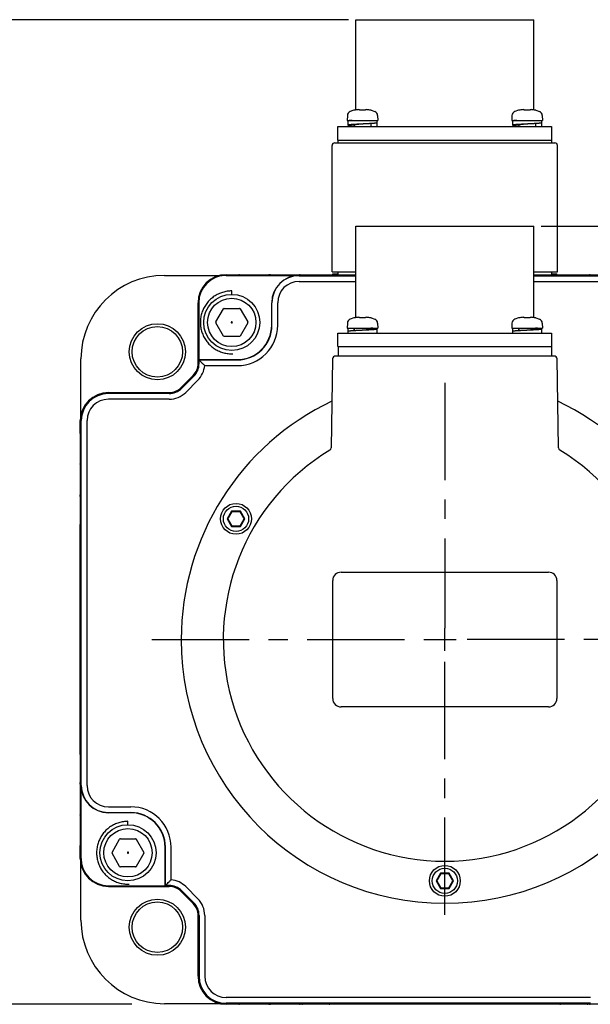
# Model space of a CAD drawing. Header units: millimetres. Extents: x -95 to 535, y -111 to 334.
# Tile 4 of 20: x 25 to 76, y 166 to 254. Entities that reach past the tile are written whole.
import ezdxf

# ---------------------------------------------------------------- set-up
doc = ezdxf.new("R2010")
doc.units = ezdxf.units.MM
doc.header["$LTSCALE"] = 23.1
doc.header["$PDMODE"] = 3
doc.header["$PDSIZE"] = 0.3125
doc.linetypes.add('CENTER', pattern=[0.6, 0.375, -0.075, 0.075, -0.075])
doc.layers.get('0').update_dxf_attribs({"linetype": 'CONTINUOUS'})
doc.layers.get('Defpoints').update_dxf_attribs({"linetype": 'CONTINUOUS'})
for name, color, linetype in [('3_ALL_AXES', 7, 'CONTINUOUS'), ('7_ALL_FEATURES', 7, 'CONTINUOUS'), ('AXS', 7, 'CONTINUOUS'), ('DEFAULT_1', 7, 'CENTER')]:
    doc.layers.add(name, color=color, linetype=linetype)
doc.styles.get("Standard").update_dxf_attribs({"font": 'txt', "width": 0.7})
doc.dimstyles.new('DIMSTYLE_3', dxfattribs={"dimtxt": 2.5, "dimasz": 1.5, "dimexe": 0.18, "dimexo": 0.0625, "dimgap": 0.09, "dimtad": 1, "dimdec": 1, "dimlfac": 2, "dimdsep": 46, "dimtxsty": 'Standard', "dimblk": '_FILLED', "dimblk1": '_FILLED', "dimblk2": '_FILLED', "dimcen": 0.09, "dimadec": 0, "dimazin": 0, "dimtp": 0.1, "dimtm": 0.1, "dimtfac": 1, "dimtdec": 1, "dimtofl": 0, "dimtmove": 0, "dimatfit": 3, "dimldrblk": '_FILLED', "dimfxl": 0, "dimtolj": 1, "dimarcsym": 0})

# ---------------------------------------------------------------- blocks, each defined once
blk = doc.blocks.new('_FILLED')
at = {"color": 0, "linetype": 'ByBlock'}
blk.add_solid([(0, 0), (-1, 0.2), (-1, -0.2)], dxfattribs=at)
blk = doc.blocks.new('*D142')
at = {"color": 0, "linetype": 'Continuous', "lineweight": -2}
for p, q in [((71.207, 235.354), (101.412, 235.354)), ((101.232, 167.534), (101.232, 233.854)), ((90.178, 166.034), (101.412, 166.034))]:
    blk.add_line(p, q, dxfattribs=at)
at = {"layer": 'Defpoints', "color": 0, "linetype": 'Continuous'}
for p in [(71.145, 235.354), (101.232, 235.354), (90.115, 166.034)]:
    blk.add_point(p, dxfattribs=at)
at = {"color": 0, "linetype": 'Continuous', "lineweight": -2, "xscale": 1.5, "yscale": 1.5, "zscale": 1.5}
for p, rotation in [((101.232, 235.354), 90), ((101.232, 166.034), 270)]:
    blk.add_blockref('_FILLED', p, dxfattribs=dict(at, rotation=rotation))
at = {"color": 0, "linetype": 'Continuous', "insert": (99.892, 200.694), "char_height": 2.5, "attachment_point": 5, "rotation": 90}
blk.add_mtext('\\A1;138.6', dxfattribs=at)
blk = doc.blocks.new('*D143')
at = {"color": 0, "linetype": 'Continuous', "lineweight": -2}
for p, q in [((54.007, 253.754), (20.052, 253.754)), ((20.232, 167.534), (20.232, 252.254)), ((34.695, 166.034), (20.052, 166.034))]:
    blk.add_line(p, q, dxfattribs=at)
at = {"layer": 'Defpoints', "color": 0, "linetype": 'Continuous'}
for p in [(20.232, 253.754), (54.07, 253.754), (34.758, 166.034)]:
    blk.add_point(p, dxfattribs=at)
at = {"color": 0, "linetype": 'Continuous', "lineweight": -2, "xscale": 1.5, "yscale": 1.5, "zscale": 1.5}
for p, rotation in [((20.232, 253.754), 90), ((20.232, 166.034), 270)]:
    blk.add_blockref('_FILLED', p, dxfattribs=dict(at, rotation=rotation))
at = {"color": 0, "linetype": 'Continuous', "insert": (18.892, 209.894), "char_height": 2.5, "attachment_point": 5, "rotation": 90}
blk.add_mtext('\\A1;175.4', dxfattribs=at)

msp = doc.modelspace()

# ---------------------------------------------------------------- linework, layer by layer
at = {"color": 7, "linetype": 'Continuous'}
for p, q in [((54.4915, 245.6815), (54.1683, 245.575)), ((54.5202, 245.6824), (54.5187, 245.6822)), ((54.5534, 245.6878), (54.5381, 245.6851)), ((54.5699, 245.6908), (54.5523, 245.6876)), ((54.5894, 245.6946), (54.5671, 245.6903)), ((54.6087, 245.6984), (54.5892, 245.6945)), ((54.5908, 245.6949), (54.5899, 245.6947)), ((54.9196, 245.7432), (54.9541, 245.7402)), ((54.9541, 245.7402), (54.9591, 245.7387)), ((54.9915, 245.7262), (54.959, 245.7387)), ((55.0344, 245.7037), (54.9907, 245.7266)), ((55.0583, 245.6874), (55.0336, 245.7042)), ((55.0584, 245.6873), (55.0565, 245.6878)), ((55.0701, 245.6853), (55.0584, 245.6873)), ((55.137, 245.6821), (55.1095, 245.6822)), ((55.2201, 245.6845), (55.136, 245.682)), ((55.3169, 245.6844), (55.2188, 245.6844)), ((55.4764, 245.6874), (55.4642, 245.6852)), ((55.501, 245.7041), (55.4764, 245.6874)), ((55.5439, 245.7266), (55.5003, 245.7037)), ((55.5756, 245.7387), (55.5431, 245.7262)), ((55.5756, 245.7387), (55.5908, 245.7424)), ((55.6147, 245.7432), (55.6147, 245.7432)), ((55.7116, 245.7331), (55.6151, 245.7432)), ((56.0049, 245.6838), (55.9991, 245.6847)), ((56.0189, 245.6818), (56.0158, 245.6822)), ((56.0432, 245.6815), (56.3663, 245.575)), ((69.1715, 245.6815), (68.8483, 245.575)), ((69.2002, 245.6824), (69.1987, 245.6822)), ((69.2334, 245.6878), (69.2181, 245.6851)), ((69.2499, 245.6908), (69.2323, 245.6876)), ((69.2694, 245.6946), (69.2495, 245.6908)), ((69.2887, 245.6984), (69.2692, 245.6945)), ((69.5996, 245.7432), (69.6341, 245.7402)), ((69.6341, 245.7402), (69.6391, 245.7387)), ((69.6715, 245.7262), (69.639, 245.7387)), ((69.7144, 245.7037), (69.6707, 245.7266)), ((69.7383, 245.6874), (69.7136, 245.7042)), ((69.7384, 245.6873), (69.7365, 245.6878)), ((69.7501, 245.6853), (69.7384, 245.6873)), ((69.817, 245.6821), (69.7895, 245.6822)), ((69.9001, 245.6845), (69.816, 245.682)), ((69.9969, 245.6844), (69.8988, 245.6844)), ((70.1564, 245.6874), (70.1442, 245.6852)), ((70.181, 245.7041), (70.1564, 245.6874)), ((70.2239, 245.7266), (70.1803, 245.7037)), ((70.2556, 245.7387), (70.2231, 245.7262)), ((70.2556, 245.7387), (70.2708, 245.7424)), ((70.2947, 245.7432), (70.2947, 245.7432)), ((70.3916, 245.7331), (70.2951, 245.7432)), ((70.6849, 245.6838), (70.6791, 245.6847)), ((70.6989, 245.6818), (70.6958, 245.6822)), ((70.7232, 245.6815), (71.0463, 245.575)), ((53.9154, 245.2237), (53.8923, 244.7835)), ((53.8923, 244.7835), (56.6423, 244.7835)), ((56.6193, 245.2237), (56.6423, 244.7835)), ((68.5954, 245.2237), (68.5723, 244.7835)), ((68.5723, 244.7835), (71.3223, 244.7835)), ((71.2993, 245.2237), (71.3223, 244.7835)), ((52.5573, 231.2835), (52.5573, 242.5335)), ((52.8073, 242.7835), (72.4073, 242.7835)), ((72.6573, 231.2835), (72.6573, 242.5335)), ((37.6073, 230.9768), (42.7492, 230.9768)), ((43.1073, 231.0335), (44.2505, 231.0335)), ((43.1073, 231.0248), (54.6698, 231.0248)), ((43.1073, 230.9724), (49.6073, 230.9724)), ((46.9642, 231.0335), (47.0005, 231.0335)), ((49.6073, 230.9462), (54.6698, 230.9462)), ((49.7142, 231.0335), (54.6698, 231.0335)), ((52.5573, 231.2835), (54.6698, 231.2835)), ((52.6073, 231.0835), (52.6073, 231.1085)), ((52.6073, 231.1085), (53.1073, 231.1085)), ((52.6073, 231.0835), (53.1073, 231.0835)), ((70.5448, 231.2835), (72.6573, 231.2835)), ((70.5448, 231.0335), (75.5005, 231.0335)), ((70.5448, 231.0248), (82.1073, 231.0248)), ((70.5448, 230.9462), (82.1073, 230.9462)), ((72.1073, 231.1085), (72.6073, 231.1085)), ((72.1073, 231.0835), (72.6073, 231.0835)), ((72.6073, 231.0835), (72.6073, 231.1085)), ((49.6073, 230.4375), (54.6698, 230.4375)), ((70.5448, 230.4375), (82.1073, 230.4375)), ((43.609, 229.274), (43.609, 229.5847)), ((40.6073, 223.1168), (40.6073, 228.5335)), ((40.6161, 228.5335), (40.6161, 223.1168)), ((40.6684, 228.5335), (40.6684, 223.4724)), ((47.1684, 226.5335), (47.1684, 228.5335)), ((47.1946, 226.5335), (47.1946, 228.5335)), ((47.7033, 226.5335), (47.7033, 228.5335)), ((42.1873, 226.8222), (42.8657, 227.9972)), ((42.9306, 228.0347), (44.2874, 228.0347)), ((44.3524, 227.9972), (45.0308, 226.8222)), ((54.5936, 227.1954), (54.5783, 227.1924)), ((54.6087, 227.1984), (54.5936, 227.1954)), ((54.9938, 227.2252), (54.959, 227.2387)), ((55.0326, 227.2047), (54.9937, 227.2253)), ((55.0581, 227.1875), (55.0325, 227.2048)), ((55.5023, 227.2049), (55.4766, 227.1875)), ((55.5411, 227.2254), (55.5022, 227.2048)), ((55.5756, 227.2387), (55.541, 227.2253)), ((55.6064, 227.2436), (55.6148, 227.2432)), ((55.7165, 227.2325), (55.6151, 227.2432)), ((55.9412, 227.1954), (55.926, 227.1984)), ((69.2736, 227.1954), (69.2583, 227.1924)), ((69.2887, 227.1984), (69.2736, 227.1954)), ((69.2887, 227.1984), (69.2737, 227.1954)), ((69.6738, 227.2252), (69.639, 227.2387)), ((69.7126, 227.2047), (69.6737, 227.2253)), ((69.7381, 227.1875), (69.7125, 227.2048)), ((70.1823, 227.2049), (70.1566, 227.1875)), ((70.2211, 227.2254), (70.1822, 227.2048)), ((70.2556, 227.2387), (70.221, 227.2253)), ((70.2864, 227.2436), (70.2948, 227.2432)), ((70.3965, 227.2325), (70.2951, 227.2432)), ((70.6212, 227.1954), (70.606, 227.1984)), ((42.8657, 225.5722), (42.1873, 226.7472)), ((43.5718, 226.8202), (43.5596, 226.7991)), ((43.5596, 226.7702), (43.5718, 226.7491)), ((43.6212, 226.8347), (43.5968, 226.8347)), ((43.5968, 226.7347), (43.6212, 226.7347)), ((43.6584, 226.7991), (43.6462, 226.8202)), ((43.6462, 226.7491), (43.6584, 226.7702)), ((45.0308, 226.7472), (44.3524, 225.5722)), ((53.9154, 226.7237), (53.8923, 226.2835)), ((54.4915, 227.1815), (54.1683, 227.075)), ((54.5427, 227.1859), (54.5318, 227.1841)), ((54.5534, 227.1878), (54.5409, 227.1856)), ((54.5655, 227.19), (54.5519, 227.1875)), ((54.579, 227.1926), (54.5644, 227.1898)), ((55.0581, 227.1875), (55.0551, 227.1882)), ((55.0939, 227.1829), (55.0759, 227.1845)), ((55.1493, 227.1825), (55.14, 227.1822)), ((55.2251, 227.1845), (55.1493, 227.1825)), ((55.3104, 227.1845), (55.2247, 227.1845)), ((55.3955, 227.1821), (55.31, 227.1845)), ((55.3878, 227.1824), (55.3853, 227.1825)), ((55.4589, 227.1845), (55.441, 227.1829)), ((55.4715, 227.1864), (55.4589, 227.1845)), ((55.4793, 227.1881), (55.4716, 227.1864)), ((55.4787, 227.1878), (55.4793, 227.1881)), ((56.0177, 227.1819), (56.0186, 227.1818)), ((56.0432, 227.1815), (56.3663, 227.075)), ((56.6193, 226.7237), (56.6423, 226.2835)), ((68.5954, 226.7237), (68.5723, 226.2835)), ((69.1715, 227.1815), (68.8483, 227.075)), ((69.2227, 227.1859), (69.2118, 227.1841)), ((69.2334, 227.1878), (69.2209, 227.1856)), ((69.2455, 227.19), (69.2319, 227.1875)), ((69.259, 227.1926), (69.2444, 227.1898)), ((69.7381, 227.1875), (69.7351, 227.1882)), ((69.7739, 227.1829), (69.7559, 227.1845)), ((69.8293, 227.1825), (69.82, 227.1822)), ((69.9051, 227.1845), (69.8293, 227.1825)), ((69.9904, 227.1845), (69.9047, 227.1845)), ((70.0755, 227.1821), (69.99, 227.1845)), ((70.0678, 227.1824), (70.0653, 227.1825)), ((70.1389, 227.1845), (70.121, 227.1829)), ((70.1515, 227.1864), (70.1389, 227.1845)), ((70.1593, 227.1881), (70.1516, 227.1864)), ((70.1587, 227.1878), (70.1593, 227.1881)), ((70.6977, 227.1819), (70.6986, 227.1818)), ((70.7232, 227.1815), (71.0463, 227.075)), ((71.2993, 226.7237), (71.3223, 226.2835)), ((44.2874, 225.5347), (42.9306, 225.5347)), ((53.8923, 226.2835), (56.6423, 226.2835)), ((68.5723, 226.2835), (71.3223, 226.2835)), ((30.1641, 218.3917), (30.1641, 223.5335)), ((40.6946, 223.4462), (40.6684, 223.4724)), ((40.6684, 223.4724), (44.1073, 223.4724)), ((40.6951, 223.4175), (40.6946, 223.4462)), ((40.6946, 223.4462), (44.1073, 223.4462)), ((41.1957, 222.9375), (44.1073, 222.9375)), ((39.0847, 220.9729), (40.168, 222.0561)), ((40.1742, 222.0499), (39.0909, 220.9667)), ((40.2297, 221.9944), (39.1464, 220.9111)), ((40.5894, 221.6347), (39.5062, 220.5514)), ((32.6073, 220.5335), (38.0241, 220.5335)), ((38.0241, 220.5248), (32.6073, 220.5248)), ((38.0241, 220.4462), (32.6073, 220.4462)), ((38.0241, 219.9375), (32.6073, 219.9375)), ((30.1073, 216.8903), (30.1073, 218.0335)), ((30.1161, 179.0335), (30.1161, 218.0335)), ((30.1946, 185.5335), (30.1946, 218.0335)), ((30.7033, 185.5335), (30.7033, 218.0335)), ((30.1073, 214.1403), (30.1073, 214.1767)), ((30.1073, 211.2795), (30.1073, 211.4267)), ((43.5981, 209.9585), (43.2084, 209.2835)), ((43.6269, 209.9085), (43.2661, 209.2835)), ((43.5981, 209.9585), (43.6269, 209.9085)), ((44.3775, 209.9585), (43.5981, 209.9585)), ((44.3486, 209.9085), (43.6269, 209.9085)), ((44.3775, 209.9585), (44.3486, 209.9085)), ((44.7095, 209.2835), (44.3486, 209.9085)), ((44.7672, 209.2835), (44.3775, 209.9585)), ((30.1073, 188.2795), (30.1073, 208.7875)), ((43.2084, 209.2835), (43.5981, 208.6085)), ((43.2084, 209.2835), (43.2661, 209.2835)), ((43.2661, 209.2835), (43.6269, 208.6585)), ((44.3486, 208.6585), (44.7095, 209.2835)), ((44.3775, 208.6085), (44.7672, 209.2835)), ((44.7672, 209.2835), (44.7095, 209.2835)), ((43.5981, 208.6085), (43.6269, 208.6585)), ((43.5981, 208.6085), (44.3775, 208.6085)), ((43.6269, 208.6585), (44.3486, 208.6585)), ((44.3775, 208.6085), (44.3486, 208.6585)), ((53.3573, 204.5335), (71.8573, 204.5335)), ((52.6073, 193.2835), (52.6073, 203.7835)), ((72.6073, 203.7835), (72.6073, 193.2835)), ((62.6073, 197.5335), (62.6073, 199.5336)), ((61.6073, 198.5335), (63.6074, 198.5335)), ((71.8573, 192.5335), (53.3573, 192.5335)), ((30.1073, 185.6403), (30.1073, 185.7875)), ((30.1684, 179.0335), (30.1684, 185.5335)), ((32.6073, 183.6295), (34.6073, 183.6295)), ((30.1073, 182.8903), (30.1073, 182.9267)), ((32.6073, 183.1208), (34.6073, 183.1208)), ((34.6073, 183.0946), (32.6073, 183.0946)), ((34.3562, 182.0245), (34.3562, 182.3352)), ((32.9345, 179.5727), (33.6128, 180.7477)), ((33.6778, 180.7852), (35.0346, 180.7852)), ((35.0995, 180.7477), (35.7779, 179.5727)), ((30.1073, 179.0335), (30.1073, 180.1767)), ((37.6684, 176.5946), (37.6684, 180.0335)), ((37.6946, 176.6208), (37.6946, 180.0335)), ((38.2033, 177.1218), (38.2033, 180.0335)), ((33.6128, 178.3227), (32.9345, 179.4977)), ((34.319, 179.5708), (34.3068, 179.5496)), ((34.3068, 179.5208), (34.319, 179.4996)), ((34.3684, 179.5852), (34.344, 179.5852)), ((34.344, 179.4852), (34.3684, 179.4852)), ((34.4056, 179.5496), (34.3934, 179.5708)), ((34.3934, 179.4996), (34.4056, 179.5208)), ((35.7779, 179.4977), (35.0995, 178.3227)), ((30.1641, 173.5335), (30.1641, 178.6753)), ((35.0346, 178.2852), (33.6778, 178.2852)), ((62.2176, 177.7085), (61.8279, 177.0335)), ((62.2465, 177.6585), (61.8856, 177.0335)), ((62.997, 177.7085), (62.2176, 177.7085)), ((62.2176, 177.7085), (62.2465, 177.6585)), ((62.9682, 177.6585), (62.2465, 177.6585)), ((62.997, 177.7085), (62.9682, 177.6585)), ((63.329, 177.0335), (62.9682, 177.6585)), ((63.3868, 177.0335), (62.997, 177.7085)), ((32.6073, 176.5946), (37.6684, 176.5946)), ((32.6073, 176.5422), (38.0241, 176.5422)), ((38.0241, 176.5335), (32.6073, 176.5335)), ((37.6946, 176.6208), (37.6684, 176.5946)), ((37.7233, 176.6213), (37.6946, 176.6208)), ((39.5062, 176.5156), (40.5894, 175.4324)), ((61.8279, 177.0335), (61.8856, 177.0335)), ((61.8279, 177.0335), (62.2176, 176.3585)), ((61.8856, 177.0335), (62.2465, 176.4085)), ((62.2176, 176.3585), (62.2465, 176.4085)), ((62.2176, 176.3585), (62.997, 176.3585)), ((62.2465, 176.4085), (62.9682, 176.4085)), ((62.9682, 176.4085), (63.329, 177.0335)), ((62.997, 176.3585), (62.9682, 176.4085)), ((62.997, 176.3585), (63.3868, 177.0335)), ((63.3868, 177.0335), (63.329, 177.0335)), ((40.168, 175.0109), (39.0847, 176.0942)), ((39.0909, 176.1003), (40.1742, 175.0171)), ((39.1464, 176.1559), (40.2297, 175.0726)), ((40.6073, 168.5335), (40.6073, 173.9503)), ((40.6161, 173.9503), (40.6161, 168.5335)), ((40.6946, 173.9503), (40.6946, 168.5335)), ((41.2033, 173.9503), (41.2033, 168.5335)), ((42.7492, 166.0902), (37.6073, 166.0902)), ((75.6073, 166.6295), (43.1073, 166.6295)), ((75.6073, 166.1208), (43.1073, 166.1208)), ((82.1073, 166.0422), (43.1073, 166.0422)), ((44.2505, 166.0335), (43.1073, 166.0335)), ((47.0005, 166.0335), (46.9642, 166.0335)), ((49.8614, 166.0335), (49.7142, 166.0335)), ((72.8614, 166.0335), (52.3533, 166.0335)), ((75.5005, 166.0335), (75.3533, 166.0335))]:
    msp.add_line(p, q, dxfattribs=at)
for points in [[(54.5381, 245.6851), (54.527, 245.6833), (54.5196, 245.6823), (54.5168, 245.6819)], [(54.9196, 245.7432), (54.8253, 245.7334), (54.7042, 245.716), (54.6087, 245.6984)], [(55.1102, 245.6822), (55.0871, 245.6834), (55.0696, 245.6853)], [(55.4244, 245.6822), (55.3977, 245.6821), (55.3169, 245.6844)], [(55.465, 245.6853), (55.4463, 245.6833), (55.4236, 245.6821)], [(55.4795, 245.6881), (55.4799, 245.6883), (55.4764, 245.6874)], [(55.5908, 245.7424), (55.6064, 245.7436), (55.6147, 245.7432)], [(55.926, 245.6984), (55.8327, 245.7156), (55.7116, 245.7331)], [(55.9611, 245.6915), (55.9427, 245.6951), (55.926, 245.6984)], [(56.011, 245.6828), (56.0025, 245.6841), (55.9912, 245.686), (55.9774, 245.6885), (55.9611, 245.6915)], [(56.0182, 245.6819), (56.0188, 245.6818), (56.0168, 245.6821), (56.011, 245.6828)], [(69.2181, 245.6851), (69.207, 245.6833), (69.1996, 245.6823), (69.1968, 245.6819)], [(69.5996, 245.7432), (69.5053, 245.7334), (69.3842, 245.716), (69.2887, 245.6984)], [(69.7902, 245.6822), (69.7671, 245.6834), (69.7496, 245.6853)], [(70.1044, 245.6822), (70.0777, 245.6821), (69.9969, 245.6844)], [(70.145, 245.6853), (70.1263, 245.6833), (70.1036, 245.6821)], [(70.1595, 245.6881), (70.1599, 245.6883), (70.1564, 245.6874)], [(70.2708, 245.7424), (70.2864, 245.7436), (70.2947, 245.7432)], [(70.606, 245.6984), (70.5127, 245.7156), (70.3916, 245.7331)], [(70.6411, 245.6915), (70.6227, 245.6951), (70.606, 245.6984)], [(70.691, 245.6828), (70.6825, 245.6841), (70.6712, 245.686), (70.6574, 245.6885), (70.6411, 245.6915)], [(70.6982, 245.6819), (70.6988, 245.6818), (70.6968, 245.6821), (70.691, 245.6828)], [(54.9196, 227.2432), (54.819, 227.2326), (54.709, 227.2168), (54.6087, 227.1984)], [(54.9196, 227.2432), (54.9475, 227.2417), (54.959, 227.2387)], [(55.5756, 227.2387), (55.5908, 227.2424), (55.6064, 227.2436)], [(55.926, 227.1984), (55.8264, 227.2167), (55.7165, 227.2325)], [(56.0088, 227.1832), (56.0015, 227.1843), (55.9923, 227.1858), (55.9817, 227.1877), (55.9695, 227.1899), (55.956, 227.1925), (55.9412, 227.1954)], [(69.5996, 227.2432), (69.499, 227.2326), (69.389, 227.2168), (69.2887, 227.1984)], [(69.5996, 227.2432), (69.6275, 227.2417), (69.639, 227.2387)], [(70.2556, 227.2387), (70.2708, 227.2424), (70.2864, 227.2436)], [(70.606, 227.1984), (70.5064, 227.2167), (70.3965, 227.2325)], [(70.6888, 227.1832), (70.6815, 227.1843), (70.6723, 227.1858), (70.6617, 227.1877), (70.6495, 227.1899), (70.636, 227.1925), (70.6212, 227.1954)], [(54.5336, 227.1844), (54.5244, 227.1829), (54.5191, 227.1822), (54.5171, 227.182)], [(55.0762, 227.1845), (55.0632, 227.1864), (55.0581, 227.1875)], [(55.1403, 227.1822), (55.1157, 227.182), (55.0939, 227.1829)], [(55.4414, 227.183), (55.4199, 227.1821), (55.3955, 227.1821)], [(56.0187, 227.1818), (56.018, 227.1819), (56.0145, 227.1823), (56.0088, 227.1832)], [(69.2136, 227.1844), (69.2044, 227.1829), (69.1991, 227.1822), (69.1971, 227.182)], [(69.7562, 227.1845), (69.7432, 227.1864), (69.7381, 227.1875)], [(69.8203, 227.1822), (69.7957, 227.182), (69.7739, 227.1829)], [(70.1214, 227.183), (70.0999, 227.1821), (70.0755, 227.1821)], [(70.6987, 227.1818), (70.698, 227.1819), (70.6945, 227.1823), (70.6888, 227.1832)]]:
    msp.add_lwpolyline(points, dxfattribs=at)
for centre, radius in [((43.609, 226.7847), 2.5), ((43.609, 226.7847), 2.155), ((36.9747, 224.1661), 2.5), ((36.9747, 224.1661), 2.25), ((43.9878, 209.2835), 1.375), ((43.9878, 209.2835), 1.125), ((34.3562, 179.5352), 2.5), ((34.3562, 179.5352), 2.155), ((62.6073, 177.0335), 1.375), ((62.6073, 177.0335), 1.125), ((36.9747, 172.9009), 2.5), ((36.9747, 172.9009), 2.25)]:
    msp.add_circle(centre, radius, dxfattribs=at)
for centre, radius, start, end in [((55.2673, 242.7835), 3, 104.988234, 111.489952), ((54.5173, 245.5849), 0.1, 80.728638, 104.988234), ((56.0173, 245.5849), 0.1, 75.011766, 96.046608), ((69.1973, 245.5849), 0.1, 80.728638, 104.988234), ((70.6973, 245.5849), 0.1, 75.011766, 96.046608), ((54.3149, 245.2028), 0.4, 111.489952, 177), ((56.2198, 245.2028), 0.4, 3, 68.510048), ((68.9949, 245.2028), 0.4, 111.489952, 177), ((70.8998, 245.2028), 0.4, 3, 68.510048), ((52.8073, 242.5335), 0.25, 90, 180), ((72.4073, 242.5335), 0.25, 0, 90), ((37.6073, 223.5335), 7.4433, 90, 180), ((43.1073, 228.5335), 2.5, 90, 180), ((43.1073, 228.5335), 2.4913, 90, 180), ((43.1073, 228.5335), 2.4389, 90, 180), ((44.2505, 230.5335), 0.5, 83.732563, 90), ((46.9642, 230.5335), 0.5, 90, 96.286114), ((47.0005, 230.5335), 0.5, 83.732563, 90), ((49.6073, 228.5335), 2.4389, 90, 180), ((49.6073, 228.5335), 2.4127, 90, 180), ((49.7142, 230.5335), 0.5, 90, 96.286114), ((75.5005, 230.5335), 0.5, 83.713886, 90), ((49.6073, 228.5335), 1.904, 90, 180), ((42.9306, 227.9597), 0.075, 90, 150), ((44.2874, 227.9597), 0.075, 30, 90), ((42.2523, 226.7847), 0.075, 150, 210), ((44.1073, 226.5335), 3.596, 270, 0), ((44.1073, 226.5335), 3.0873, 270, 0), ((44.1073, 226.5335), 3.0611, 270, 0), ((44.9658, 226.7847), 0.075, 330, 30), ((54.3149, 226.7028), 0.4, 111.489952, 177), ((54.5173, 227.0849), 0.1, 83.87634, 104.988234), ((56.0173, 227.0849), 0.1, 75.011766, 96.127164), ((56.2198, 226.7028), 0.4, 3, 68.510048), ((68.9949, 226.7028), 0.4, 111.489952, 177), ((69.1973, 227.0849), 0.1, 83.87634, 104.988234), ((70.6973, 227.0849), 0.1, 75.011766, 96.127164), ((70.8998, 226.7028), 0.4, 3, 68.510048), ((42.9306, 225.6097), 0.075, 210, 270), ((44.2874, 225.6097), 0.075, 270, 330), ((39.1073, 223.1168), 1.5, 315, 0), ((39.1073, 223.1168), 1.5087, 315, 0), ((39.1073, 223.1168), 1.5873, 315, 0), ((39.1073, 223.1168), 2.096, 315, 355.093693), ((32.6073, 218.0335), 2.5, 90, 180), ((32.6073, 218.0335), 2.4913, 90, 180), ((32.6073, 218.0335), 2.4127, 90, 180), ((38.0241, 222.0335), 1.5, 270, 315), ((38.0241, 222.0335), 1.5087, 270, 315), ((38.0241, 222.0335), 1.5873, 270, 315), ((38.0241, 222.0335), 2.096, 270, 315), ((32.6073, 218.0335), 1.904, 90, 180), ((30.6073, 216.8903), 0.5, 180, 186.267437), ((30.6073, 214.1767), 0.5, 173.713886, 180), ((30.6073, 214.1403), 0.5, 180, 186.267437), ((30.6073, 211.4267), 0.5, 173.713886, 180), ((30.6073, 211.2795), 0.5, 180, 186.267437), ((30.6073, 208.7875), 0.5, 173.713886, 180), ((53.3573, 203.7835), 0.75, 90, 180), ((71.8573, 203.7835), 0.75, 0, 90), ((53.3573, 193.2835), 0.75, 180, 270), ((71.8573, 193.2835), 0.75, 270, 0), ((30.6073, 188.2795), 0.5, 180, 186.286114), ((30.6073, 185.7875), 0.5, 173.732563, 180), ((30.6073, 185.6403), 0.5, 180, 186.286114), ((32.6073, 185.5335), 2.4389, 180, 270), ((32.6073, 185.5335), 2.4127, 180, 270), ((32.6073, 185.5335), 1.904, 180, 270), ((34.6073, 180.0335), 3.596, 0, 90), ((30.6073, 182.9267), 0.5, 173.732563, 180), ((30.6073, 182.8903), 0.5, 180, 186.286114), ((34.6073, 180.0335), 3.0873, 0, 90), ((34.6073, 180.0335), 3.0611, 0, 90), ((33.6778, 180.7102), 0.075, 90, 150), ((35.0346, 180.7102), 0.075, 30, 90), ((30.6073, 180.1767), 0.5, 173.732563, 180), ((32.6073, 179.0335), 2.5, 180, 270), ((32.6073, 179.0335), 2.4913, 180, 270), ((32.6073, 179.0335), 2.4389, 180, 270), ((32.9994, 179.5352), 0.075, 150, 210), ((35.713, 179.5352), 0.075, 330, 30), ((33.6778, 178.3602), 0.075, 210, 270), ((35.0346, 178.3602), 0.075, 270, 330), ((38.0241, 175.0335), 1.5873, 45, 90), ((38.0241, 175.0335), 1.5087, 45, 90), ((38.0241, 175.0335), 1.5, 45, 90), ((38.0241, 175.0335), 2.096, 45, 85.093693), ((39.1073, 173.9503), 1.5, 0, 45), ((39.1073, 173.9503), 1.5087, 0, 45), ((39.1073, 173.9503), 1.5873, 0, 45), ((39.1073, 173.9503), 2.096, 0, 45), ((37.6073, 173.5335), 7.4433, 180, 270), ((43.1073, 168.5335), 2.5, 180, 270), ((43.1073, 168.5335), 2.4913, 180, 270), ((43.1073, 168.5335), 2.4127, 180, 270), ((43.1073, 168.5335), 1.904, 180, 270), ((44.2505, 166.5335), 0.5, 270, 276.267437), ((46.9642, 166.5335), 0.5, 263.713886, 270), ((47.0005, 166.5335), 0.5, 270, 276.267437), ((49.7142, 166.5335), 0.5, 263.713886, 270), ((49.8614, 166.5335), 0.5, 270, 276.267437), ((52.3533, 166.5335), 0.5, 263.713886, 270), ((72.8614, 166.5335), 0.5, 270, 276.286114), ((75.3533, 166.5335), 0.5, 263.732563, 270), ((75.5005, 166.5335), 0.5, 270, 276.286114)]:
    msp.add_arc(centre, radius, start, end, dxfattribs=at)
for points, start_tangent, end_tangent in [([(43.609, 229.5847), (43.4022, 229.577), (43.1966, 229.5541), (42.9932, 229.5161), (42.7931, 229.4631), (42.5976, 229.3956), (42.4075, 229.3137), (42.224, 229.2181), (42.0481, 229.1092), (41.8807, 228.9875), (41.7227, 228.8539), (41.575, 228.7089), (41.4385, 228.5534), (41.3138, 228.3883), (41.2016, 228.2144), (41.1026, 228.0327), (41.0172, 227.8442), (40.9461, 227.6499), (40.8894, 227.4509), (40.8477, 227.2482), (40.821, 227.043), (40.8095, 226.8364), (40.8133, 226.6295), (40.8324, 226.4235), (40.8667, 226.2194), (40.9159, 226.0184), (40.9799, 225.8216), (41.0582, 225.6301), (41.1504, 225.4448), (41.2561, 225.2669), (41.3746, 225.0973), (41.5053, 224.9369), (41.6475, 224.7865), (41.8004, 224.6471), (41.9632, 224.5194), (42.135, 224.404), (42.3149, 224.3017), (42.5018, 224.2129), (42.6947, 224.1381), (42.8927, 224.0778), (43.0945, 224.0323), (43.2992, 224.0019), (43.5056, 223.9866), (43.7125, 223.9866)], (-1, 0), (0.9993171, 0.0369515)), ([(43.5596, 226.7991), (43.556, 226.7898), (43.556, 226.7798), (43.5596, 226.7702)], (-0.5, -0.8660254), (0.5, -0.8660254)), ([(43.5968, 226.8347), (43.587, 226.8331), (43.5783, 226.8282), (43.5718, 226.8202)], (-1, 0), (-0.5, -0.8660254)), ([(43.5718, 226.7491), (43.5781, 226.7413), (43.5867, 226.7363), (43.5968, 226.7347)], (0.5, -0.8660254), (1, 0)), ([(43.6462, 226.8202), (43.64, 226.828), (43.6314, 226.833), (43.6212, 226.8347)], (-0.5, 0.8660254), (-1, 0)), ([(43.6212, 226.7347), (43.6311, 226.7362), (43.6398, 226.7411), (43.6462, 226.7491)], (1, 0), (0.5, 0.8660254)), ([(43.6584, 226.7702), (43.6621, 226.7798), (43.662, 226.7898), (43.6584, 226.7991)], (0.5, 0.8660254), (-0.5, 0.8660254)), ([(40.6946, 223.1168), (40.6947, 223.2166), (40.6948, 223.3167), (40.6951, 223.4175)], (0, 1), (0.0032469, 0.9999947)), ([(40.6951, 223.4175), (40.8629, 223.2712), (41.0297, 223.1111), (41.1957, 222.9375)], (0.7700977, -0.637926), (0.6761928, -0.7367247)), ([(34.3562, 182.3352), (34.1494, 182.3276), (33.9437, 182.3047), (33.7403, 182.2666), (33.5403, 182.2137), (33.3447, 182.1461), (33.1546, 182.0643), (32.9711, 181.9687), (32.7952, 181.8597), (32.6278, 181.7381), (32.4698, 181.6044), (32.3222, 181.4595), (32.1856, 181.304), (32.0609, 181.1389), (31.9487, 180.965), (31.8497, 180.7833), (31.7644, 180.5948), (31.6932, 180.4005), (31.6366, 180.2014), (31.5948, 179.9988), (31.5681, 179.7936), (31.5567, 179.587), (31.5605, 179.3801), (31.5796, 179.174), (31.6138, 178.9699), (31.6631, 178.769), (31.727, 178.5722), (31.8053, 178.3806), (31.8976, 178.1954), (32.0032, 178.0175), (32.1217, 177.8478), (32.2525, 177.6874), (32.3947, 177.5371), (32.5476, 177.3977), (32.7104, 177.27), (32.8822, 177.1546), (33.062, 177.0522), (33.2489, 176.9635), (33.4419, 176.8887), (33.6398, 176.8284), (33.8417, 176.7829), (34.0464, 176.7524), (34.2527, 176.7371), (34.4597, 176.7371)], (-1, 0), (0.9993171, 0.0369515)), ([(34.3068, 179.5496), (34.3032, 179.5403), (34.3031, 179.5304), (34.3068, 179.5208)], (-0.5, -0.8660254), (0.5, -0.8660254)), ([(34.344, 179.5852), (34.3341, 179.5837), (34.3255, 179.5788), (34.319, 179.5708)], (-1, 0), (-0.5, -0.8660254)), ([(34.319, 179.4996), (34.3252, 179.4919), (34.3338, 179.4868), (34.344, 179.4852)], (0.5, -0.8660254), (1, 0)), ([(34.3934, 179.5708), (34.3871, 179.5786), (34.3785, 179.5836), (34.3684, 179.5852)], (-0.5, 0.8660254), (-1, 0)), ([(34.3684, 179.4852), (34.3783, 179.4867), (34.3869, 179.4917), (34.3934, 179.4996)], (1, 0), (0.5, 0.8660254)), ([(34.4056, 179.5208), (34.4093, 179.5304), (34.4092, 179.5403), (34.4056, 179.5496)], (0.5, 0.8660254), (-0.5, 0.8660254)), ([(37.7233, 176.6213), (37.8697, 176.7891), (38.0297, 176.9559), (38.2033, 177.1218)], (0.637926, 0.7700977), (0.7367247, 0.6761928)), ([(38.0241, 176.6208), (37.9242, 176.6208), (37.8241, 176.621), (37.7233, 176.6213)], (-1, 0), (-0.9999947, 0.0032469))]:
    msp.add_spline(points, degree=3, dxfattribs=dict(at, start_tangent=start_tangent, end_tangent=end_tangent))
at = {"layer": '3_ALL_AXES', "color": 7, "linetype": 'Continuous'}
for p, q in [((54.6698, 245.7097), (54.6698, 253.7535)), ((54.6698, 253.7535), (70.5448, 253.7535)), ((70.5448, 245.7097), (70.5448, 253.7535)), ((54.6698, 227.2096), (54.6698, 235.3535)), ((54.6698, 235.3535), (70.5448, 235.3535)), ((70.5448, 227.2096), (70.5448, 235.3535))]:
    msp.add_line(p, q, dxfattribs=at)
msp.add_arc((62.6073, 198.5335), 23.5, 180, 0, dxfattribs=at)
at = {"layer": '7_ALL_FEATURES', "color": 7, "linetype": 'Continuous'}
for p, q in [((56.5673, 244.5585), (56.5673, 244.7835)), ((71.2473, 244.5585), (71.2473, 244.7835)), ((53.0823, 243.0335), (53.0823, 244.2285)), ((53.0823, 244.2285), (72.1323, 244.2285)), ((53.9673, 244.7335), (53.9673, 244.3585)), ((56.0173, 244.4977), (56.0173, 244.2285)), ((56.5673, 244.5335), (56.4676, 244.5335)), ((56.5673, 244.2285), (56.5673, 244.5335)), ((68.6473, 244.7335), (68.6473, 244.3585)), ((70.6973, 244.4977), (70.6973, 244.2285)), ((71.2473, 244.5335), (71.1476, 244.5335)), ((71.2473, 244.2285), (71.2473, 244.5335)), ((72.1323, 244.2285), (72.1323, 243.0335)), ((53.0823, 243.0335), (72.1323, 243.0335)), ((53.1073, 242.7835), (53.1073, 243.0335)), ((72.1073, 243.0335), (72.1073, 242.7835)), ((53.1073, 231.0335), (53.1073, 231.2835)), ((72.1073, 231.2835), (72.1073, 231.0335)), ((53.0823, 224.6335), (53.0823, 225.8285)), ((53.0823, 225.8285), (72.1323, 225.8285)), ((53.9673, 226.2835), (53.9673, 226.0335)), ((53.9673, 226.0335), (54.067, 226.0335)), ((53.9673, 226.0085), (53.9673, 225.8285)), ((54.5173, 226.0694), (54.5173, 226.2835)), ((56.5673, 225.8335), (56.5673, 226.2085)), ((68.6473, 226.2835), (68.6473, 226.0335)), ((68.6473, 226.0335), (68.747, 226.0335)), ((68.6473, 226.0085), (68.6473, 225.8285)), ((69.1973, 226.0694), (69.1973, 226.2835)), ((71.2473, 225.8335), (71.2473, 226.2085)), ((72.1323, 225.8285), (72.1323, 224.6335)), ((53.0823, 224.6335), (72.1323, 224.6335)), ((53.1073, 224.6335), (53.1073, 223.7835)), ((72.1073, 224.6335), (72.1073, 223.7835)), ((72.3617, 223.7835), (52.853, 223.7835)), ((52.603, 223.5379), (52.4648, 215.617)), ((72.7499, 215.617), (72.6116, 223.5379))]:
    msp.add_line(p, q, dxfattribs=at)
for centre, radius, start, end in [((52.853, 223.5335), 0.25, 90, 179), ((72.3617, 223.5335), 0.25, 1, 90), ((62.6073, 198.5335), 23.5, 115.373392, 180), ((62.6073, 198.5335), 23.5, 0, 64.626608), ((62.6073, 198.5335), 19.75, 121.307129, 58.692871), ((52.2148, 215.6214), 0.25, 301.307129, 359), ((72.9998, 215.6214), 0.25, 181, 238.692871)]:
    msp.add_arc(centre, radius, start, end, dxfattribs=at)
for points, start_tangent, end_tangent in [([(54.3486, 244.7835), (54.2991, 244.78), (54.2384, 244.7754), (54.1831, 244.7707), (54.1337, 244.7661), (54.0902, 244.7614), (54.0531, 244.7568), (54.0224, 244.7521), (53.9984, 244.7475), (53.9812, 244.7428), (53.9708, 244.7382), (53.9673, 244.7335)], (-0.9976132, -0.0690506), (0, -1)), ([(69.0286, 244.7835), (68.9791, 244.78), (68.9184, 244.7754), (68.8631, 244.7707), (68.8137, 244.7661), (68.7702, 244.7614), (68.7331, 244.7568), (68.7024, 244.7521), (68.6784, 244.7475), (68.6612, 244.7428), (68.6508, 244.7382), (68.6473, 244.7335)], (-0.9976132, -0.0690506), (0, -1)), ([(55.2673, 244.4585), (55.2199, 244.4562), (55.1251, 244.4515), (55.0312, 244.4469), (54.9385, 244.4422), (54.8476, 244.4376), (54.7589, 244.4329), (54.6729, 244.4283), (54.5901, 244.4236), (54.5109, 244.419), (54.4358, 244.4143), (54.365, 244.4097), (54.2991, 244.405), (54.2384, 244.4004), (54.1831, 244.3957), (54.1337, 244.3911), (54.0902, 244.3864), (54.0531, 244.3818), (54.0224, 244.3771), (53.9984, 244.3725), (53.9812, 244.3678), (53.9708, 244.3632), (53.9673, 244.3585)], (-0.9988031, -0.0489122), (0, -1)), ([(53.9673, 244.3585), (53.9708, 244.3539), (53.9812, 244.3492), (53.9984, 244.3446), (54.0224, 244.3399), (54.0531, 244.3353), (54.0902, 244.3306), (54.1337, 244.326), (54.1831, 244.3213), (54.2384, 244.3167), (54.2991, 244.312), (54.365, 244.3074), (54.4358, 244.3027), (54.5109, 244.298), (54.5173, 244.2977)], (0, -1), (0.9982075, -0.059848)), ([(55.2673, 244.4585), (55.2316, 244.4555), (55.1606, 244.4494), (55.0905, 244.4434), (55.022, 244.4373), (54.9558, 244.4312), (54.8923, 244.4252), (54.8323, 244.4191), (54.7762, 244.4131), (54.7245, 244.407), (54.6778, 244.4009), (54.6364, 244.3949), (54.6007, 244.3888), (54.5711, 244.3828), (54.5477, 244.3767), (54.5309, 244.3706), (54.5207, 244.3646), (54.5173, 244.3585)], (-0.9964168, -0.0845786), (0, -1)), ([(56.5673, 244.5585), (56.5639, 244.5539), (56.5535, 244.5492), (56.5362, 244.5446), (56.5122, 244.5399), (56.4816, 244.5353), (56.4444, 244.5306), (56.401, 244.526), (56.3515, 244.5213), (56.2963, 244.5167), (56.2355, 244.512), (56.1696, 244.5074), (56.0989, 244.5027), (56.0237, 244.498), (55.9446, 244.4934), (55.8617, 244.4887), (55.7758, 244.4841), (55.6871, 244.4794), (55.5961, 244.4748), (55.5035, 244.4701), (55.4095, 244.4655), (55.3148, 244.4608), (55.2673, 244.4585)], (0, -1), (-0.9988031, -0.0489122)), ([(56.5417, 244.5462), (56.5535, 244.5428), (56.5639, 244.5382), (56.5673, 244.5335)], (0.9691739, -0.2463776), (0, -1)), ([(69.9473, 244.4585), (69.8999, 244.4562), (69.8051, 244.4515), (69.7112, 244.4469), (69.6185, 244.4422), (69.5276, 244.4376), (69.4389, 244.4329), (69.3529, 244.4283), (69.2701, 244.4236), (69.1909, 244.419), (69.1158, 244.4143), (69.045, 244.4097), (68.9791, 244.405), (68.9184, 244.4004), (68.8631, 244.3957), (68.8137, 244.3911), (68.7702, 244.3864), (68.7331, 244.3818), (68.7024, 244.3771), (68.6784, 244.3725), (68.6612, 244.3678), (68.6508, 244.3632), (68.6473, 244.3585)], (-0.9988031, -0.0489122), (0, -1)), ([(68.6473, 244.3585), (68.6508, 244.3539), (68.6612, 244.3492), (68.6784, 244.3446), (68.7024, 244.3399), (68.7331, 244.3353), (68.7702, 244.3306), (68.8137, 244.326), (68.8631, 244.3213), (68.9184, 244.3167), (68.9791, 244.312), (69.045, 244.3074), (69.1158, 244.3027), (69.1909, 244.298), (69.1973, 244.2977)], (0, -1), (0.9982075, -0.059848)), ([(69.9473, 244.4585), (69.9116, 244.4555), (69.8406, 244.4494), (69.7705, 244.4434), (69.702, 244.4373), (69.6358, 244.4312), (69.5723, 244.4252), (69.5123, 244.4191), (69.4562, 244.4131), (69.4045, 244.407), (69.3578, 244.4009), (69.3164, 244.3949), (69.2807, 244.3888), (69.2511, 244.3828), (69.2277, 244.3767), (69.2109, 244.3706), (69.2007, 244.3646), (69.1973, 244.3585)], (-0.9964168, -0.0845786), (0, -1)), ([(71.2473, 244.5585), (71.2439, 244.5539), (71.2335, 244.5492), (71.2162, 244.5446), (71.1922, 244.5399), (71.1616, 244.5353), (71.1244, 244.5306), (71.081, 244.526), (71.0315, 244.5213), (70.9763, 244.5167), (70.9155, 244.512), (70.8496, 244.5074), (70.7789, 244.5027), (70.7037, 244.498), (70.6246, 244.4934), (70.5417, 244.4887), (70.4558, 244.4841), (70.3671, 244.4794), (70.2761, 244.4748), (70.1835, 244.4701), (70.0895, 244.4655), (69.9948, 244.4608), (69.9473, 244.4585)], (0, -1), (-0.9988031, -0.0489122)), ([(71.2217, 244.5462), (71.2335, 244.5428), (71.2439, 244.5382), (71.2473, 244.5335)], (0.9691739, -0.2463776), (0, -1)), ([(53.9673, 226.0085), (53.9708, 226.0132), (53.9812, 226.0178), (53.9984, 226.0225), (54.0224, 226.0271), (54.0531, 226.0318), (54.0902, 226.0364), (54.1337, 226.0411), (54.1831, 226.0457), (54.2384, 226.0504), (54.2991, 226.055), (54.365, 226.0597), (54.4358, 226.0643), (54.5109, 226.069), (54.5901, 226.0736), (54.6729, 226.0783), (54.7589, 226.0829), (54.8476, 226.0876), (54.9385, 226.0922), (55.0312, 226.0969), (55.1251, 226.1015), (55.2199, 226.1062), (55.2673, 226.1085)], (0, 1), (0.9988031, 0.0489122)), ([(53.993, 226.0209), (53.9812, 226.0242), (53.9708, 226.0289), (53.9673, 226.0335)], (-0.9691739, 0.2463776), (0, 1)), ([(55.2673, 226.1085), (55.303, 226.1115), (55.3741, 226.1176), (55.4441, 226.1237), (55.5126, 226.1297), (55.5789, 226.1358), (55.6423, 226.1418), (55.7024, 226.1479), (55.7585, 226.154), (55.8101, 226.16), (55.8569, 226.1661), (55.8983, 226.1721), (55.934, 226.1782), (55.9636, 226.1843), (55.9869, 226.1903), (56.0038, 226.1964), (56.0139, 226.2025), (56.0173, 226.2085)], (0.9964168, 0.0845786), (0, 1)), ([(55.2673, 226.1085), (55.3148, 226.1108), (55.4095, 226.1155), (55.5035, 226.1201), (55.5961, 226.1248), (55.6871, 226.1294), (55.7758, 226.1341), (55.8617, 226.1387), (55.9446, 226.1434), (56.0237, 226.148), (56.0989, 226.1527), (56.1696, 226.1574), (56.2355, 226.162), (56.2963, 226.1667), (56.3515, 226.1713), (56.401, 226.176), (56.4444, 226.1806), (56.4816, 226.1853), (56.5122, 226.1899), (56.5362, 226.1946), (56.5535, 226.1992), (56.5639, 226.2039), (56.5673, 226.2085)], (0.9988031, 0.0489122), (0, 1)), ([(56.5673, 226.2085), (56.5639, 226.2132), (56.5535, 226.2178), (56.5362, 226.2225), (56.5122, 226.2271), (56.4816, 226.2318), (56.4444, 226.2364), (56.401, 226.2411), (56.3515, 226.2457), (56.2963, 226.2504), (56.2355, 226.255), (56.1696, 226.2597), (56.0989, 226.2643), (56.0237, 226.269), (56.0173, 226.2694)], (0, 1), (-0.9982075, 0.059848)), ([(68.6473, 226.0085), (68.6508, 226.0132), (68.6612, 226.0178), (68.6784, 226.0225), (68.7024, 226.0271), (68.7331, 226.0318), (68.7702, 226.0364), (68.8137, 226.0411), (68.8631, 226.0457), (68.9184, 226.0504), (68.9791, 226.055), (69.045, 226.0597), (69.1158, 226.0643), (69.1909, 226.069), (69.2701, 226.0736), (69.3529, 226.0783), (69.4389, 226.0829), (69.5276, 226.0876), (69.6185, 226.0922), (69.7112, 226.0969), (69.8051, 226.1015), (69.8999, 226.1062), (69.9473, 226.1085)], (0, 1), (0.9988031, 0.0489122)), ([(68.673, 226.0209), (68.6612, 226.0242), (68.6508, 226.0289), (68.6473, 226.0335)], (-0.9691739, 0.2463776), (0, 1)), ([(69.9473, 226.1085), (69.983, 226.1115), (70.0541, 226.1176), (70.1241, 226.1237), (70.1926, 226.1297), (70.2589, 226.1358), (70.3223, 226.1418), (70.3824, 226.1479), (70.4385, 226.154), (70.4901, 226.16), (70.5369, 226.1661), (70.5783, 226.1721), (70.614, 226.1782), (70.6436, 226.1843), (70.6669, 226.1903), (70.6838, 226.1964), (70.6939, 226.2025), (70.6973, 226.2085)], (0.9964168, 0.0845786), (0, 1)), ([(69.9473, 226.1085), (69.9948, 226.1108), (70.0895, 226.1155), (70.1835, 226.1201), (70.2761, 226.1248), (70.3671, 226.1294), (70.4558, 226.1341), (70.5417, 226.1387), (70.6246, 226.1434), (70.7037, 226.148), (70.7789, 226.1527), (70.8496, 226.1574), (70.9155, 226.162), (70.9763, 226.1667), (71.0315, 226.1713), (71.081, 226.176), (71.1244, 226.1806), (71.1616, 226.1853), (71.1922, 226.1899), (71.2162, 226.1946), (71.2335, 226.1992), (71.2439, 226.2039), (71.2473, 226.2085)], (0.9988031, 0.0489122), (0, 1)), ([(71.2473, 226.2085), (71.2439, 226.2132), (71.2335, 226.2178), (71.2162, 226.2225), (71.1922, 226.2271), (71.1616, 226.2318), (71.1244, 226.2364), (71.081, 226.2411), (71.0315, 226.2457), (70.9763, 226.2504), (70.9155, 226.255), (70.8496, 226.2597), (70.7789, 226.2643), (70.7037, 226.269), (70.6973, 226.2694)], (0, 1), (-0.9982075, 0.059848))]:
    msp.add_spline(points, degree=3, dxfattribs=dict(at, start_tangent=start_tangent, end_tangent=end_tangent))
at = {"layer": 'AXS', "color": 7, "linetype": 'Continuous'}
for p, q in [((54.5173, 244.3585), (54.5173, 244.2285)), ((56.0173, 244.4977), (56.0173, 244.2285)), ((69.1973, 244.3585), (69.1973, 244.2285)), ((70.6973, 244.4977), (70.6973, 244.2285)), ((54.5173, 226.2835), (54.5173, 226.0694)), ((56.0173, 226.2835), (56.0173, 226.2085)), ((69.1973, 226.2835), (69.1973, 226.0694)), ((70.6973, 226.2835), (70.6973, 226.2085))]:
    msp.add_line(p, q, dxfattribs=at)
at = {"layer": 'DEFAULT_1', "color": 7, "linetype": 'CENTER'}
for p, q in [((62.6073, 221.4004), (62.6073, 199.5336)), ((36.4843, 198.5335), (61.6073, 198.5335)), ((87.1241, 198.5335), (63.6074, 198.5335)), ((62.6073, 174.0102), (62.6073, 197.5335))]:
    msp.add_line(p, q, dxfattribs=at)

# ---------------------------------------------------------------- dimensions: what is measured, and where the dimension line sits
at = {"color": 7, "linetype": 'Continuous'}
for base, p1, p2, picture, middle in [((20.2323, 253.7535), (34.7575, 166.0335), (54.0698, 253.7535), '*D143', (20.2323, 209.8935)), ((101.2323, 235.3535), (90.1152, 166.0335), (71.1448, 235.3535), '*D142', (101.2323, 200.6935))]:
    dim = msp.add_linear_dim(base=base, p1=p1, p2=p2, angle=90, dimstyle='DIMSTYLE_3', dxfattribs=at)
    dim.commit()
    dim.dimension.update_dxf_attribs({"geometry": picture, "text_midpoint": middle, "dimtype": 160})

doc.saveas('drawing.dxf')
